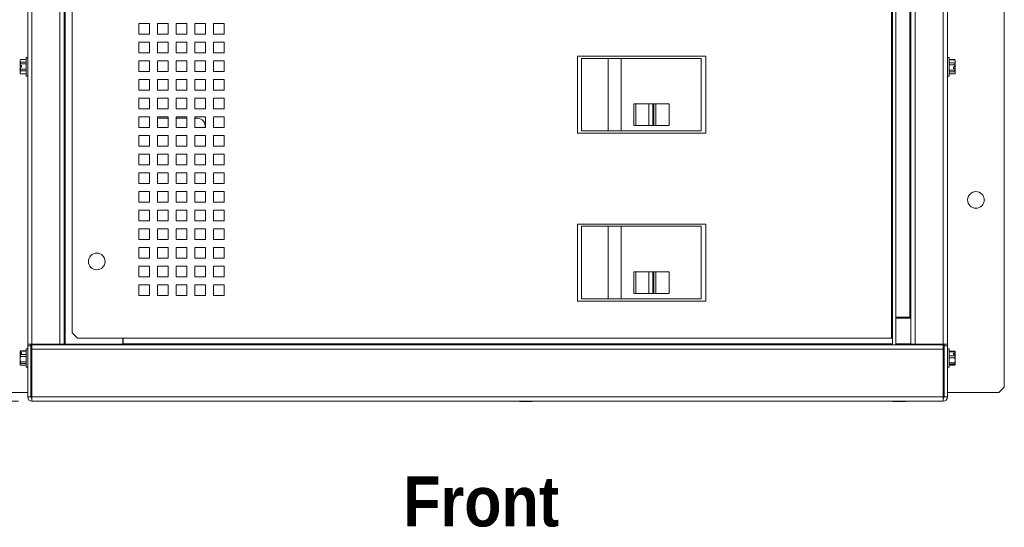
# Paper-space layout '4' of a CAD drawing. Header units: inches. Extents: x 1 to 109, y 1 to 85.
# Tile 18 of 46: x 40 to 59, y 46 to 56. Entities that reach past the tile are written whole.
import ezdxf

# ---------------------------------------------------------------- set-up
doc = ezdxf.new("R2010")
doc.units = ezdxf.units.IN
doc.header["$MEASUREMENT"] = 0
doc.styles.add('SLDTEXTSTYLE0', font='GOTHIC.TTF', dxfattribs={"width": 0.913})
doc.styles.add('SLDTEXTSTYLE1', font='GOTHICB.TTF', dxfattribs={"width": 0.913})
doc.dimstyles.new('SLDDIMSTYLE0', dxfattribs={"dimtxt": 0.625, "dimasz": 0.65, "dimexe": 0, "dimexo": 0.0625, "dimgap": 0.15625, "dimtad": 0, "dimtih": 1, "dimtoh": 1, "dimrnd": 1e-09, "dimzin": 12, "dimdsep": 46, "dimtxsty": 'SLDTEXTSTYLE0', "dimsah": 1, "dimcen": 0.09, "dimadec": 0, "dimazin": 3, "dimtfac": 1, "dimtofl": 0, "dimtmove": 0, "dimatfit": 3, "dimfxl": 1, "dimfrac": 2, "dimtolj": 1, "dimtzin": 12, "dimarcsym": 0})

# ---------------------------------------------------------------- blocks, each defined once
blk = doc.blocks.new('_D_46')
at = {"color": 7, "linetype": 'Continuous', "lineweight": 0, "ltscale": 5}
for p, q in [((48.425, 75.34), (30.238, 75.34)), ((30.863, 75.34), (30.863, 62.594)), ((30.863, 48.512), (30.863, 61.602)), ((40.04, 48.512), (30.238, 48.512))]:
    blk.add_line(p, q, dxfattribs=at)
for points in [[(30.863, 75.34), (30.763, 74.69), (30.963, 74.69)], [(30.863, 48.512), (30.963, 49.162), (30.763, 49.162)]]:
    blk.add_solid(points, dxfattribs=at)
at = {"color": 7, "linetype": 'Continuous', "lineweight": 0, "ltscale": 5, "insert": (29.824, 62.401), "char_height": 0.625, "attachment_point": 1, "style": 'SLDTEXTSTYLE0'}
blk.add_mtext('26.83', dxfattribs=at)

psp = doc.layouts.new('4')

# ---------------------------------------------------------------- linework, layer by layer
at = {"color": 7, "linetype": 'Continuous', "lineweight": 15, "ltscale": 5}
for p, q in [((58.52, 48.776), (58.52, 65.903)), ((40.21, 49.582), (40.21, 65.317)), ((40.29, 49.582), (40.29, 65.317)), ((40.815, 49.582), (40.815, 65.317)), ((40.895, 65.317), (40.895, 49.582)), ((40.915, 49.582), (40.915, 65.317)), ((56.425, 49.572), (56.425, 65.317)), ((56.485, 49.572), (56.485, 65.317)), ((56.75, 65.317), (56.75, 50.087)), ((56.77, 49.582), (56.77, 65.317)), ((56.85, 65.317), (56.85, 49.582)), ((57.375, 49.582), (57.375, 65.317)), ((57.455, 65.317), (57.455, 49.582)), ((41.043, 49.796), (41.043, 65.114)), ((56.405, 65.114), (56.405, 49.696)), ((42.493, 55.594), (42.293, 55.594)), ((42.293, 55.594), (42.293, 55.394)), ((42.493, 55.394), (42.493, 55.594)), ((42.843, 55.594), (42.643, 55.594)), ((42.643, 55.594), (42.643, 55.394)), ((42.843, 55.394), (42.843, 55.594)), ((43.193, 55.594), (42.993, 55.594)), ((42.993, 55.594), (42.993, 55.394)), ((43.193, 55.394), (43.193, 55.594)), ((43.543, 55.594), (43.343, 55.594)), ((43.343, 55.594), (43.343, 55.394)), ((43.543, 55.394), (43.543, 55.594)), ((43.893, 55.594), (43.693, 55.594)), ((43.693, 55.594), (43.693, 55.394)), ((43.893, 55.394), (43.893, 55.594)), ((42.293, 55.394), (42.493, 55.394)), ((42.643, 55.394), (42.843, 55.394)), ((42.993, 55.394), (43.193, 55.394)), ((43.343, 55.394), (43.543, 55.394)), ((43.693, 55.394), (43.893, 55.394)), ((42.493, 55.244), (42.293, 55.244)), ((42.293, 55.244), (42.293, 55.044)), ((42.493, 55.044), (42.493, 55.244)), ((42.843, 55.244), (42.643, 55.244)), ((42.643, 55.244), (42.643, 55.044)), ((42.843, 55.044), (42.843, 55.244)), ((43.193, 55.244), (42.993, 55.244)), ((42.993, 55.244), (42.993, 55.044)), ((43.193, 55.044), (43.193, 55.244)), ((43.543, 55.244), (43.343, 55.244)), ((43.343, 55.244), (43.343, 55.044)), ((43.543, 55.044), (43.543, 55.244)), ((43.893, 55.244), (43.693, 55.244)), ((43.693, 55.244), (43.693, 55.044)), ((43.893, 55.044), (43.893, 55.244)), ((42.293, 55.044), (42.493, 55.044)), ((42.643, 55.044), (42.843, 55.044)), ((42.993, 55.044), (43.193, 55.044)), ((43.343, 55.044), (43.543, 55.044)), ((43.693, 55.044), (43.893, 55.044)), ((40.073, 54.92), (40.069, 54.911)), ((40.073, 54.92), (40.069, 54.897)), ((40.069, 54.897), (40.069, 54.911)), ((40.069, 54.897), (40.073, 54.875)), ((40.069, 54.808), (40.069, 54.897)), ((40.182, 54.92), (40.073, 54.92)), ((40.182, 54.92), (40.073, 54.92)), ((40.073, 54.92), (40.073, 54.92)), ((40.073, 54.875), (40.073, 54.842)), ((40.073, 54.875), (40.182, 54.875)), ((40.182, 54.842), (40.073, 54.842)), ((40.21, 54.96), (40.182, 54.96)), ((40.182, 54.96), (40.182, 54.612)), ((42.493, 54.894), (42.293, 54.894)), ((42.293, 54.894), (42.293, 54.694)), ((42.493, 54.694), (42.493, 54.894)), ((42.843, 54.894), (42.643, 54.894)), ((42.643, 54.894), (42.643, 54.694)), ((42.843, 54.694), (42.843, 54.894)), ((43.193, 54.894), (42.993, 54.894)), ((42.993, 54.894), (42.993, 54.694)), ((43.193, 54.694), (43.193, 54.894)), ((43.543, 54.894), (43.343, 54.894)), ((43.343, 54.894), (43.343, 54.694)), ((43.543, 54.694), (43.543, 54.894)), ((43.893, 54.894), (43.693, 54.894)), ((43.693, 54.894), (43.693, 54.694)), ((43.893, 54.694), (43.893, 54.894)), ((52.921, 54.985), (50.521, 54.985)), ((50.521, 54.985), (50.521, 53.541)), ((50.595, 54.943), (50.595, 53.583)), ((51.095, 54.943), (50.595, 54.943)), ((51.095, 54.943), (51.095, 53.583)), ((51.335, 54.943), (51.095, 54.943)), ((51.335, 53.583), (51.335, 54.943)), ((52.835, 54.943), (51.335, 54.943)), ((52.835, 54.943), (52.835, 53.583)), ((52.921, 53.541), (52.921, 54.985)), ((57.483, 54.96), (57.455, 54.96)), ((57.483, 54.766), (57.483, 54.96)), ((57.591, 54.92), (57.483, 54.92)), ((57.591, 54.916), (57.483, 54.916)), ((57.483, 54.857), (57.591, 54.857)), ((57.596, 54.911), (57.591, 54.92)), ((57.591, 54.916), (57.591, 54.92)), ((57.596, 54.886), (57.591, 54.916)), ((57.591, 54.857), (57.596, 54.886)), ((57.591, 54.821), (57.591, 54.857)), ((57.596, 54.911), (57.596, 54.886)), ((57.596, 54.787), (57.596, 54.886)), ((40.097, 54.808), (40.069, 54.808)), ((40.069, 54.808), (40.069, 54.808)), ((40.069, 54.808), (40.069, 54.795)), ((40.069, 54.795), (40.069, 54.795)), ((40.097, 54.795), (40.069, 54.795)), ((40.069, 54.681), (40.069, 54.777)), ((40.069, 54.777), (40.069, 54.777)), ((40.069, 54.777), (40.073, 54.743)), ((40.097, 54.777), (40.069, 54.777)), ((40.073, 54.708), (40.069, 54.681)), ((40.069, 54.681), (40.073, 54.654)), ((40.069, 54.661), (40.069, 54.681)), ((40.069, 54.661), (40.073, 54.652)), ((40.073, 54.743), (40.073, 54.708)), ((40.073, 54.743), (40.182, 54.743)), ((40.182, 54.708), (40.073, 54.708)), ((40.073, 54.654), (40.182, 54.654)), ((40.073, 54.654), (40.073, 54.652)), ((40.073, 54.652), (40.182, 54.652)), ((40.097, 54.777), (40.097, 54.808)), ((42.293, 54.694), (42.493, 54.694)), ((42.643, 54.694), (42.843, 54.694)), ((42.993, 54.694), (43.193, 54.694)), ((43.343, 54.694), (43.543, 54.694)), ((43.693, 54.694), (43.893, 54.694)), ((57.591, 54.821), (57.483, 54.821)), ((57.483, 54.612), (57.483, 54.766)), ((57.483, 54.723), (57.591, 54.723)), ((57.591, 54.691), (57.483, 54.691)), ((57.483, 54.652), (57.591, 54.652)), ((57.483, 54.652), (57.591, 54.652)), ((57.567, 54.787), (57.595, 54.787)), ((57.567, 54.787), (57.567, 54.756)), ((57.567, 54.785), (57.595, 54.785)), ((57.567, 54.756), (57.595, 54.756)), ((57.591, 54.723), (57.595, 54.756)), ((57.591, 54.691), (57.591, 54.723)), ((57.596, 54.671), (57.591, 54.691)), ((57.591, 54.652), (57.596, 54.671)), ((57.591, 54.652), (57.596, 54.661)), ((57.591, 54.652), (57.591, 54.652)), ((57.595, 54.787), (57.596, 54.787)), ((57.595, 54.785), (57.596, 54.785)), ((57.596, 54.756), (57.595, 54.756)), ((57.596, 54.756), (57.596, 54.785)), ((57.596, 54.756), (57.596, 54.671)), ((57.596, 54.671), (57.596, 54.661)), ((40.182, 54.612), (40.21, 54.612)), ((42.493, 54.544), (42.293, 54.544)), ((42.293, 54.544), (42.293, 54.344)), ((42.493, 54.344), (42.493, 54.544)), ((42.843, 54.544), (42.643, 54.544)), ((42.643, 54.544), (42.643, 54.344)), ((42.843, 54.344), (42.843, 54.544)), ((43.193, 54.544), (42.993, 54.544)), ((42.993, 54.544), (42.993, 54.344)), ((43.193, 54.344), (43.193, 54.544)), ((43.543, 54.544), (43.343, 54.544)), ((43.343, 54.544), (43.343, 54.344)), ((43.543, 54.344), (43.543, 54.544)), ((43.893, 54.544), (43.693, 54.544)), ((43.693, 54.544), (43.693, 54.344)), ((43.893, 54.344), (43.893, 54.544)), ((57.455, 54.612), (57.483, 54.612)), ((42.293, 54.344), (42.493, 54.344)), ((42.643, 54.344), (42.843, 54.344)), ((42.993, 54.344), (43.193, 54.344)), ((43.343, 54.344), (43.543, 54.344)), ((43.693, 54.344), (43.893, 54.344)), ((42.493, 54.194), (42.293, 54.194)), ((42.293, 54.194), (42.293, 53.994)), ((42.493, 53.994), (42.493, 54.194)), ((42.843, 54.194), (42.643, 54.194)), ((42.643, 54.194), (42.643, 53.994)), ((42.843, 53.994), (42.843, 54.194)), ((43.193, 54.194), (42.993, 54.194)), ((42.993, 54.194), (42.993, 53.994)), ((43.193, 53.994), (43.193, 54.194)), ((43.543, 54.194), (43.343, 54.194)), ((43.343, 54.194), (43.343, 53.994)), ((43.543, 53.994), (43.543, 54.194)), ((43.893, 54.194), (43.693, 54.194)), ((43.693, 54.194), (43.693, 53.994)), ((43.893, 53.994), (43.893, 54.194)), ((51.572, 54.091), (51.572, 53.685)), ((51.572, 54.091), (51.614, 54.091)), ((51.614, 54.091), (51.614, 53.685)), ((51.858, 54.091), (51.614, 54.091)), ((51.858, 53.685), (51.858, 54.091)), ((51.858, 54.091), (51.933, 54.091)), ((51.933, 54.091), (51.933, 53.685)), ((51.944, 54.091), (51.933, 54.091)), ((51.944, 53.685), (51.944, 54.091)), ((51.944, 54.091), (51.946, 54.091)), ((51.946, 53.685), (51.946, 54.091)), ((51.984, 54.091), (51.946, 54.091)), ((51.984, 53.685), (51.984, 54.091)), ((51.984, 54.091), (52.234, 54.091)), ((52.234, 54.091), (52.234, 53.685)), ((42.293, 53.994), (42.493, 53.994)), ((42.643, 53.994), (42.843, 53.994)), ((42.993, 53.994), (43.193, 53.994)), ((43.343, 53.994), (43.543, 53.994)), ((43.693, 53.994), (43.893, 53.994)), ((42.493, 53.844), (42.293, 53.844)), ((42.293, 53.844), (42.293, 53.644)), ((42.493, 53.644), (42.493, 53.844)), ((42.843, 53.844), (42.643, 53.844)), ((42.643, 53.844), (42.643, 53.644)), ((42.843, 53.819), (42.645, 53.819)), ((42.843, 53.644), (42.843, 53.844)), ((43.193, 53.844), (42.993, 53.844)), ((42.993, 53.844), (42.993, 53.644)), ((43.193, 53.819), (42.993, 53.819)), ((43.193, 53.644), (43.193, 53.844)), ((43.543, 53.844), (43.343, 53.844)), ((43.343, 53.844), (43.343, 53.644)), ((43.395, 53.819), (43.343, 53.819)), ((43.543, 53.644), (43.543, 53.844)), ((43.893, 53.844), (43.693, 53.844)), ((43.693, 53.844), (43.693, 53.644)), ((43.893, 53.644), (43.893, 53.844)), ((42.293, 53.644), (42.493, 53.644)), ((42.643, 53.644), (42.843, 53.644)), ((42.993, 53.644), (43.193, 53.644)), ((43.343, 53.644), (43.543, 53.644)), ((43.693, 53.644), (43.893, 53.644)), ((50.521, 53.541), (52.921, 53.541)), ((50.595, 53.583), (51.095, 53.583)), ((51.095, 53.583), (51.335, 53.583)), ((51.335, 53.583), (52.835, 53.583)), ((51.614, 53.685), (51.572, 53.685)), ((51.858, 53.685), (51.614, 53.685)), ((51.933, 53.685), (51.858, 53.685)), ((51.944, 53.685), (51.933, 53.685)), ((51.946, 53.685), (51.944, 53.685)), ((51.984, 53.685), (51.946, 53.685)), ((52.234, 53.685), (51.984, 53.685)), ((42.493, 53.494), (42.293, 53.494)), ((42.293, 53.494), (42.293, 53.294)), ((42.493, 53.294), (42.493, 53.494)), ((42.843, 53.494), (42.643, 53.494)), ((42.643, 53.494), (42.643, 53.294)), ((42.843, 53.294), (42.843, 53.494)), ((43.193, 53.494), (42.993, 53.494)), ((42.993, 53.494), (42.993, 53.294)), ((43.193, 53.294), (43.193, 53.494)), ((43.543, 53.494), (43.343, 53.494)), ((43.343, 53.494), (43.343, 53.294)), ((43.543, 53.294), (43.543, 53.494)), ((43.893, 53.494), (43.693, 53.494)), ((43.693, 53.494), (43.693, 53.294)), ((43.893, 53.294), (43.893, 53.494)), ((42.293, 53.294), (42.493, 53.294)), ((42.643, 53.294), (42.843, 53.294)), ((42.993, 53.294), (43.193, 53.294)), ((43.343, 53.294), (43.543, 53.294)), ((43.693, 53.294), (43.893, 53.294)), ((42.493, 53.144), (42.293, 53.144)), ((42.293, 53.144), (42.293, 52.944)), ((42.493, 52.944), (42.493, 53.144)), ((42.843, 53.144), (42.643, 53.144)), ((42.643, 53.144), (42.643, 52.944)), ((42.843, 52.944), (42.843, 53.144)), ((43.193, 53.144), (42.993, 53.144)), ((42.993, 53.144), (42.993, 52.944)), ((43.193, 52.944), (43.193, 53.144)), ((43.543, 53.144), (43.343, 53.144)), ((43.343, 53.144), (43.343, 52.944)), ((43.543, 52.944), (43.543, 53.144)), ((43.893, 53.144), (43.693, 53.144)), ((43.693, 53.144), (43.693, 52.944)), ((43.893, 52.944), (43.893, 53.144)), ((42.293, 52.944), (42.493, 52.944)), ((42.643, 52.944), (42.843, 52.944)), ((42.993, 52.944), (43.193, 52.944)), ((43.343, 52.944), (43.543, 52.944)), ((43.693, 52.944), (43.893, 52.944)), ((42.493, 52.794), (42.293, 52.794)), ((42.293, 52.794), (42.293, 52.594)), ((42.493, 52.594), (42.493, 52.794)), ((42.843, 52.794), (42.643, 52.794)), ((42.643, 52.794), (42.643, 52.594)), ((42.843, 52.594), (42.843, 52.794)), ((43.193, 52.794), (42.993, 52.794)), ((42.993, 52.794), (42.993, 52.594)), ((43.193, 52.594), (43.193, 52.794)), ((43.543, 52.794), (43.343, 52.794)), ((43.343, 52.794), (43.343, 52.594)), ((43.543, 52.594), (43.543, 52.794)), ((43.893, 52.794), (43.693, 52.794)), ((43.693, 52.794), (43.693, 52.594)), ((43.893, 52.594), (43.893, 52.794)), ((42.293, 52.594), (42.493, 52.594)), ((42.493, 52.444), (42.293, 52.444)), ((42.293, 52.444), (42.293, 52.244)), ((42.493, 52.244), (42.493, 52.444)), ((42.643, 52.594), (42.843, 52.594)), ((42.843, 52.444), (42.643, 52.444)), ((42.643, 52.444), (42.643, 52.244)), ((42.843, 52.244), (42.843, 52.444)), ((42.993, 52.594), (43.193, 52.594)), ((43.193, 52.444), (42.993, 52.444)), ((42.993, 52.444), (42.993, 52.244)), ((43.193, 52.244), (43.193, 52.444)), ((43.343, 52.594), (43.543, 52.594)), ((43.543, 52.444), (43.343, 52.444)), ((43.343, 52.444), (43.343, 52.244)), ((43.543, 52.244), (43.543, 52.444)), ((43.693, 52.594), (43.893, 52.594)), ((43.893, 52.444), (43.693, 52.444)), ((43.693, 52.444), (43.693, 52.244)), ((43.893, 52.244), (43.893, 52.444)), ((42.293, 52.244), (42.493, 52.244)), ((42.643, 52.244), (42.843, 52.244)), ((42.993, 52.244), (43.193, 52.244)), ((43.343, 52.244), (43.543, 52.244)), ((43.693, 52.244), (43.893, 52.244)), ((42.493, 52.094), (42.293, 52.094)), ((42.293, 52.094), (42.293, 51.894)), ((42.493, 51.894), (42.493, 52.094)), ((42.843, 52.094), (42.643, 52.094)), ((42.643, 52.094), (42.643, 51.894)), ((42.843, 51.894), (42.843, 52.094)), ((43.193, 52.094), (42.993, 52.094)), ((42.993, 52.094), (42.993, 51.894)), ((43.193, 51.894), (43.193, 52.094)), ((43.543, 52.094), (43.343, 52.094)), ((43.343, 52.094), (43.343, 51.894)), ((43.543, 51.894), (43.543, 52.094)), ((43.893, 52.094), (43.693, 52.094)), ((43.693, 52.094), (43.693, 51.894)), ((43.893, 51.894), (43.893, 52.094)), ((42.293, 51.894), (42.493, 51.894)), ((42.643, 51.894), (42.843, 51.894)), ((42.993, 51.894), (43.193, 51.894)), ((43.343, 51.894), (43.543, 51.894)), ((43.693, 51.894), (43.893, 51.894)), ((42.493, 51.744), (42.293, 51.744)), ((42.293, 51.744), (42.293, 51.544)), ((42.493, 51.544), (42.493, 51.744)), ((42.843, 51.744), (42.643, 51.744)), ((42.643, 51.744), (42.643, 51.544)), ((42.843, 51.544), (42.843, 51.744)), ((43.193, 51.744), (42.993, 51.744)), ((42.993, 51.744), (42.993, 51.544)), ((43.193, 51.544), (43.193, 51.744)), ((43.543, 51.744), (43.343, 51.744)), ((43.343, 51.744), (43.343, 51.544)), ((43.543, 51.544), (43.543, 51.744)), ((43.893, 51.744), (43.693, 51.744)), ((43.693, 51.744), (43.693, 51.544)), ((43.893, 51.544), (43.893, 51.744)), ((52.921, 51.835), (50.521, 51.835)), ((50.521, 51.835), (50.521, 50.391)), ((50.595, 51.793), (50.595, 50.433)), ((51.095, 51.793), (50.595, 51.793)), ((51.095, 51.793), (51.095, 50.433)), ((51.335, 51.793), (51.095, 51.793)), ((51.335, 50.433), (51.335, 51.793)), ((52.835, 51.793), (51.335, 51.793)), ((52.835, 51.793), (52.835, 50.433)), ((52.921, 50.391), (52.921, 51.835)), ((42.293, 51.544), (42.493, 51.544)), ((42.643, 51.544), (42.843, 51.544)), ((42.993, 51.544), (43.193, 51.544)), ((43.343, 51.544), (43.543, 51.544)), ((43.693, 51.544), (43.893, 51.544)), ((42.493, 51.394), (42.293, 51.394)), ((42.293, 51.394), (42.293, 51.194)), ((42.493, 51.194), (42.493, 51.394)), ((42.843, 51.394), (42.643, 51.394)), ((42.643, 51.394), (42.643, 51.194)), ((42.843, 51.194), (42.843, 51.394)), ((43.193, 51.394), (42.993, 51.394)), ((42.993, 51.394), (42.993, 51.194)), ((43.193, 51.194), (43.193, 51.394)), ((43.543, 51.394), (43.343, 51.394)), ((43.343, 51.394), (43.343, 51.194)), ((43.543, 51.194), (43.543, 51.394)), ((43.893, 51.394), (43.693, 51.394)), ((43.693, 51.394), (43.693, 51.194)), ((43.893, 51.194), (43.893, 51.394)), ((42.293, 51.194), (42.493, 51.194)), ((42.643, 51.194), (42.843, 51.194)), ((42.993, 51.194), (43.193, 51.194)), ((43.343, 51.194), (43.543, 51.194)), ((43.693, 51.194), (43.893, 51.194)), ((42.493, 51.044), (42.293, 51.044)), ((42.293, 51.044), (42.293, 50.844)), ((42.493, 50.844), (42.493, 51.044)), ((42.843, 51.044), (42.643, 51.044)), ((42.643, 51.044), (42.643, 50.844)), ((42.843, 50.844), (42.843, 51.044)), ((43.193, 51.044), (42.993, 51.044)), ((42.993, 51.044), (42.993, 50.844)), ((43.193, 50.844), (43.193, 51.044)), ((43.543, 51.044), (43.343, 51.044)), ((43.343, 51.044), (43.343, 50.844)), ((43.543, 50.844), (43.543, 51.044)), ((43.893, 51.044), (43.693, 51.044)), ((43.693, 51.044), (43.693, 50.844)), ((43.893, 50.844), (43.893, 51.044)), ((42.293, 50.844), (42.493, 50.844)), ((42.643, 50.844), (42.843, 50.844)), ((42.993, 50.844), (43.193, 50.844)), ((43.343, 50.844), (43.543, 50.844)), ((43.693, 50.844), (43.893, 50.844)), ((51.572, 50.941), (51.572, 50.535)), ((51.572, 50.941), (51.614, 50.941)), ((51.614, 50.941), (51.614, 50.535)), ((51.858, 50.941), (51.614, 50.941)), ((51.858, 50.535), (51.858, 50.941)), ((51.858, 50.941), (51.933, 50.941)), ((51.933, 50.941), (51.933, 50.535)), ((51.944, 50.941), (51.933, 50.941)), ((51.944, 50.535), (51.944, 50.941)), ((51.944, 50.941), (51.946, 50.941)), ((51.946, 50.535), (51.946, 50.941)), ((51.984, 50.941), (51.946, 50.941)), ((51.984, 50.535), (51.984, 50.941)), ((51.984, 50.941), (52.234, 50.941)), ((52.234, 50.941), (52.234, 50.535)), ((42.493, 50.694), (42.293, 50.694)), ((42.293, 50.694), (42.293, 50.494)), ((42.493, 50.494), (42.493, 50.694)), ((42.843, 50.694), (42.643, 50.694)), ((42.643, 50.694), (42.643, 50.494)), ((42.843, 50.494), (42.843, 50.694)), ((43.193, 50.694), (42.993, 50.694)), ((42.993, 50.694), (42.993, 50.494)), ((43.193, 50.494), (43.193, 50.694)), ((43.543, 50.694), (43.343, 50.694)), ((43.343, 50.694), (43.343, 50.494)), ((43.543, 50.494), (43.543, 50.694)), ((43.893, 50.694), (43.693, 50.694)), ((43.693, 50.694), (43.693, 50.494)), ((43.893, 50.494), (43.893, 50.694)), ((42.293, 50.494), (42.493, 50.494)), ((42.643, 50.494), (42.843, 50.494)), ((42.993, 50.494), (43.193, 50.494)), ((43.343, 50.494), (43.543, 50.494)), ((43.693, 50.494), (43.893, 50.494)), ((50.595, 50.433), (51.095, 50.433)), ((51.095, 50.433), (51.335, 50.433)), ((51.335, 50.433), (52.835, 50.433)), ((51.614, 50.535), (51.572, 50.535)), ((51.858, 50.535), (51.614, 50.535)), ((51.933, 50.535), (51.858, 50.535)), ((51.944, 50.535), (51.933, 50.535)), ((51.946, 50.535), (51.944, 50.535)), ((51.984, 50.535), (51.946, 50.535)), ((52.234, 50.535), (51.984, 50.535)), ((50.521, 50.391), (52.921, 50.391)), ((56.75, 50.087), (56.485, 50.087)), ((56.765, 50.072), (56.485, 50.072)), ((56.75, 50.087), (56.77, 50.087)), ((56.765, 49.592), (56.765, 50.072)), ((41.043, 49.796), (41.143, 49.696)), ((41.143, 49.696), (56.405, 49.696)), ((41.995, 49.582), (41.995, 49.696)), ((42, 49.696), (42, 49.592)), ((56.405, 49.696), (56.425, 49.696)), ((57.457, 49.755), (57.455, 49.755)), ((57.457, 49.755), (57.457, 49.499)), ((40.21, 49.497), (40.182, 49.497)), ((40.182, 49.497), (40.182, 49.149)), ((40.29, 49.582), (40.21, 49.582)), ((40.21, 49.552), (40.21, 49.582)), ((40.27, 49.552), (40.21, 49.552)), ((40.21, 48.592), (40.21, 49.552)), ((40.21, 49.552), (40.27, 49.552)), ((40.21, 49.552), (40.21, 49.552)), ((40.27, 49.552), (40.27, 49.582)), ((40.27, 48.592), (40.27, 49.552)), ((40.27, 49.552), (40.27, 49.552)), ((40.289, 49.582), (40.3, 49.572)), ((40.815, 49.582), (40.29, 49.582)), ((40.29, 49.492), (40.29, 49.572)), ((57.375, 49.572), (40.29, 49.572)), ((40.29, 48.592), (40.29, 49.492)), ((57.375, 49.492), (40.29, 49.492)), ((40.376, 49.582), (40.387, 49.572)), ((40.895, 49.582), (40.815, 49.582)), ((40.895, 49.582), (40.915, 49.582)), ((40.915, 49.582), (41.995, 49.582)), ((42, 49.592), (42, 49.572)), ((56.765, 49.572), (56.765, 49.592)), ((56.85, 49.582), (56.77, 49.582)), ((57.375, 49.582), (56.85, 49.582)), ((56.95, 49.572), (56.95, 49.582)), ((57.455, 49.582), (57.375, 49.582)), ((57.375, 49.572), (57.375, 49.492)), ((57.375, 49.532), (57.395, 49.532)), ((57.375, 49.492), (57.375, 48.592)), ((57.395, 49.582), (57.395, 49.552)), ((57.395, 48.592), (57.395, 49.552)), ((57.395, 49.552), (57.455, 49.552)), ((57.395, 49.552), (57.455, 49.552)), ((57.395, 49.552), (57.395, 49.552)), ((57.395, 49.532), (57.395, 48.647)), ((57.455, 49.582), (57.455, 49.552)), ((57.455, 48.592), (57.455, 49.552)), ((57.455, 49.552), (57.455, 49.552)), ((57.455, 49.499), (57.457, 49.499)), ((57.483, 49.497), (57.455, 49.497)), ((57.483, 49.434), (57.483, 49.497)), ((40.073, 49.456), (40.069, 49.448)), ((40.069, 49.428), (40.069, 49.448)), ((40.097, 49.429), (40.069, 49.429)), ((40.069, 49.428), (40.069, 49.429)), ((40.069, 49.428), (40.069, 49.408)), ((40.069, 49.409), (40.069, 49.408)), ((40.069, 49.409), (40.073, 49.388)), ((40.097, 49.409), (40.069, 49.409)), ((40.069, 49.302), (40.069, 49.408)), ((40.073, 49.351), (40.069, 49.302)), ((40.069, 49.302), (40.073, 49.253)), ((40.069, 49.206), (40.069, 49.302)), ((40.073, 49.457), (40.073, 49.451)), ((40.073, 49.457), (40.182, 49.457)), ((40.182, 49.451), (40.073, 49.451)), ((40.073, 49.388), (40.073, 49.351)), ((40.073, 49.388), (40.182, 49.388)), ((40.182, 49.351), (40.073, 49.351)), ((40.097, 49.409), (40.097, 49.429)), ((57.483, 49.454), (57.591, 49.454)), ((57.591, 49.441), (57.483, 49.441)), ((57.483, 49.149), (57.483, 49.434)), ((57.483, 49.364), (57.591, 49.364)), ((57.591, 49.325), (57.483, 49.325)), ((57.567, 49.415), (57.595, 49.415)), ((57.567, 49.415), (57.567, 49.39)), ((57.567, 49.39), (57.595, 49.39)), ((57.591, 49.441), (57.591, 49.454)), ((57.591, 49.454), (57.596, 49.446)), ((57.591, 49.364), (57.595, 49.39)), ((57.591, 49.325), (57.591, 49.364)), ((57.596, 49.279), (57.591, 49.325)), ((57.595, 49.415), (57.596, 49.414)), ((57.596, 49.39), (57.595, 49.39)), ((57.596, 49.414), (57.596, 49.448)), ((57.596, 49.39), (57.596, 49.414)), ((57.596, 49.39), (57.596, 49.279)), ((40.073, 49.223), (40.069, 49.206)), ((40.069, 49.206), (40.073, 49.189)), ((40.069, 49.198), (40.069, 49.206)), ((40.069, 49.198), (40.073, 49.19)), ((40.073, 49.253), (40.182, 49.253)), ((40.073, 49.253), (40.073, 49.223)), ((40.182, 49.223), (40.073, 49.223)), ((40.073, 49.189), (40.182, 49.189)), ((40.182, 49.149), (40.21, 49.149)), ((57.455, 49.149), (57.483, 49.149)), ((57.483, 49.233), (57.591, 49.233)), ((57.591, 49.208), (57.483, 49.208)), ((57.483, 49.192), (57.591, 49.192)), ((57.591, 49.233), (57.596, 49.279)), ((57.591, 49.208), (57.591, 49.233)), ((57.596, 49.2), (57.591, 49.208)), ((57.591, 49.192), (57.596, 49.2)), ((57.596, 49.279), (57.596, 49.2)), ((40.27, 48.925), (40.29, 48.943)), ((57.395, 49.016), (57.395, 49.016)), ((57.395, 48.81), (57.395, 48.81)), ((58.42, 48.676), (58.52, 48.776)), ((40.21, 48.676), (39.245, 48.676)), ((40.27, 48.592), (40.21, 48.592)), ((40.29, 48.592), (57.375, 48.592)), ((40.29, 48.572), (40.29, 48.592)), ((40.29, 48.572), (40.29, 48.512)), ((57.395, 48.647), (57.375, 48.647)), ((57.375, 48.592), (57.375, 48.572)), ((57.375, 48.572), (57.375, 48.512)), ((57.395, 48.592), (57.455, 48.592)), ((57.455, 48.676), (58.42, 48.676)), ((57.375, 48.512), (40.29, 48.512)), ((49.432, 48.512), (49.432, 48.51)), ((49.669, 48.51), (49.432, 48.51)), ((49.669, 48.51), (49.669, 48.512)), ((56.432, 48.512), (56.432, 48.51)), ((56.669, 48.51), (56.432, 48.51)), ((56.669, 48.51), (56.669, 48.512))]:
    psp.add_line(p, q, dxfattribs=at)
at = {"color": 8, "linetype": 'Continuous', "lineweight": 15, "ltscale": 5}
for p, q in [((56.425, 49.592), (42, 49.592)), ((56.765, 49.592), (56.485, 49.592))]:
    psp.add_line(p, q, dxfattribs=at)
at = {"color": 7, "linetype": 'Continuous', "lineweight": 15, "ltscale": 25}
for centre in [(57.988, 52.288), (41.505, 51.134)]:
    psp.add_circle(centre, 0.156, dxfattribs=at)
for centre, radius, start, end in [((43.395, 53.678), 0.141, 345.8276, 90), ((40.368, 48.8), 0.0977, 142.6789, 180), ((40.29, 48.592), 0.0798, 180, 270), ((40.29, 48.592), 0.02, 180, 270), ((57.375, 48.592), 0.0798, 270, 0), ((57.375, 48.592), 0.02, 270, 0)]:
    psp.add_arc(centre, radius, start, end, dxfattribs=at)
at = {"color": 7, "linetype": 'Continuous', "lineweight": 15, "ltscale": 5}
for points, knots in [([(40.073, 54.842), (40.073, 54.84), (40.071, 54.829), (40.07, 54.818), (40.069, 54.808)], [0, 0, 0, 0, 0.168265, 1, 1, 1, 1]), ([(57.595, 54.787), (57.594, 54.796), (57.593, 54.808), (57.592, 54.819), (57.591, 54.821)], [0, 0, 0, 0, 0.831728, 1, 1, 1, 1]), ([(40.073, 49.451), (40.073, 49.45), (40.071, 49.442), (40.07, 49.435), (40.069, 49.429)], [0, 0, 0, 0, 0.168279, 1, 1, 1, 1]), ([(57.595, 49.415), (57.594, 49.422), (57.593, 49.431), (57.592, 49.439), (57.591, 49.441)], [0, 0, 0, 0, 0.831733, 1, 1, 1, 1]), ([(40.29, 48.672), (40.285, 48.673), (40.273, 48.674), (40.271, 48.675), (40.27, 48.676)], [0, 0, 0, 0, 0.383898, 1, 1, 1, 1]), ([(40.29, 48.672), (40.285, 48.673), (40.273, 48.674), (40.271, 48.675), (40.27, 48.676)], [0, 0, 0, 0, 0.383898, 1, 1, 1, 1])]:
    psp.add_open_spline(points, degree=3, knots=knots, dxfattribs=at)

# ---------------------------------------------------------------- texts
at = {"color": 7, "linetype": 'Continuous', "lineweight": 0, "ltscale": 5, "insert": (47.25, 47.102), "char_height": 0.9375, "attachment_point": 1, "style": 'SLDTEXTSTYLE1'}
psp.add_mtext('Front', dxfattribs=at)

# ---------------------------------------------------------------- dimensions: what is measured, and where the dimension line sits
at = {"color": 7, "linetype": 'Continuous', "lineweight": 0, "ltscale": 5}
dim = psp.add_linear_dim(base=(30.863, 48.512), p1=(48.675, 75.34), p2=(40.29, 48.512), angle=90, dimstyle='SLDDIMSTYLE0', dxfattribs=at)
dim.commit()
dim.dimension.update_dxf_attribs({"geometry": '_D_46', "text_midpoint": (30.863, 62.098), "dimtype": 160})

doc.saveas('drawing.dxf')
